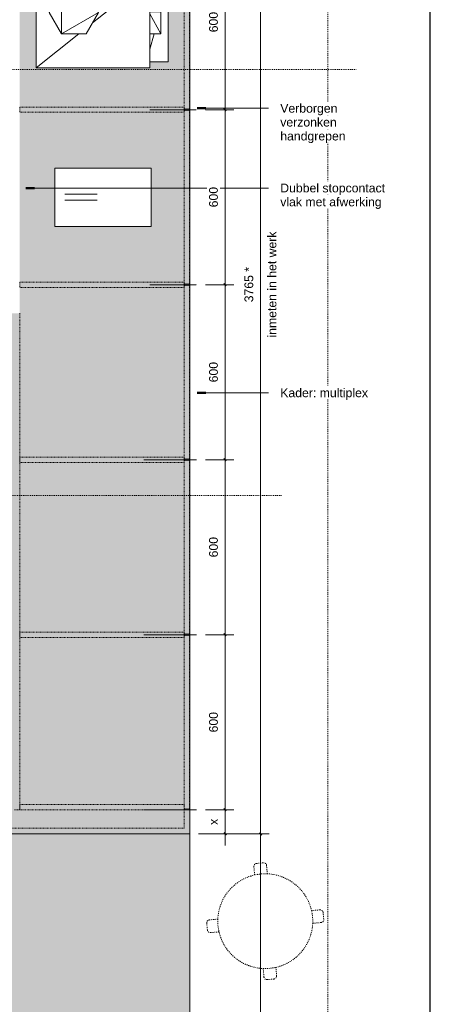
# Model space of a CAD drawing. Header units: millimetres. Extents: x 59308 to 100575, y -9418 to 40126.
# Tile 8 of 17: x 61921 to 63326, y 34788 to 38164. Entities that reach past the tile are written whole.
import ezdxf

# ---------------------------------------------------------------- set-up
doc = ezdxf.new("R2010")
doc.units = ezdxf.units.MM
for name, pattern in [('Dash', [6.35, 3.175, -3.175]), ('Dash xSmall', [4.7625, 2.38125, -2.38125]), ('Overhead xxSmall', [2.579688, 1.5875, -0.992188])]:
    doc.linetypes.add(name, pattern=pattern)
for name, color, linetype, lineweight in [('A----M-', 8, 'Continuous', 5), ('A----M--20', 8, 'Continuous', 5), ('A09-C---1', 8, 'Dash', 13), ('A09-NT--1', 50, 'Continuous', 50), ('A09-NT--2', 250, 'Continuous', 13), ('A09-NT--3', 7, 'Continuous', 13), ('A59-----1', 55, 'Continuous', 5), ('A69-----1', 55, 'Continuous', 5), ('A79-Y---1', 8, 'Dash', 13), ('A99----', 1, 'Continuous', 5), ('A99-----1', 1, 'Continuous', 25), ('A99-----2', 1, 'Continuous', 13), ('A99-----3', 1, 'Overhead xxSmall', 13), ('A99-----5', 1, 'Dash xSmall', 5), ('Detail Items-1', 10, 'Continuous', 5)]:
    doc.layers.add(name, color=color, linetype=linetype, lineweight=lineweight)
doc.styles.add('Arial_1', font='arial.ttf', dxfattribs={"height": 30})
doc.dimstyles.new('TD_Diagonal_1_5_mm', dxfattribs={"dimscale": 304.8, "dimtxt": 30.607782, "dimasz": 0.026247, "dimexe": 0.098425, "dimexo": 0.098425, "dimgap": 0.052493, "dimtad": 1, "dimdec": 0, "dimzin": 0, "dimdsep": 46, "dimtxsty": 'Arial_1', "dimblk1": 'OBLIQUE', "dimblk2": 'OBLIQUE', "dimsah": 1, "dimcen": 0.09, "dimdle": 0.131234, "dimazin": 2, "dimtfac": 1, "dimtdec": 4, "dimtix": 1, "dimtmove": 0, "dimatfit": 3, "dimfxl": 1, "dimtvp": 1, "dimtfill": 1, "dimtolj": 1, "dimtzin": 0, "dimarcsym": 2})

# ---------------------------------------------------------------- blocks, each defined once
blk = doc.blocks.new('723 AUDO Passage stool - High - 723 AUDO Passage stool - High-8193452-Pantry Standard C - Plan view')
at = {"layer": 'A79-Y---1'}
for p, q in [((62731.4, 35271.3), (62755, 35273.5)), ((62725, 35231.8), (62722.4, 35260.4)), ((62765.9, 35264.4), (62768.5, 35235.8)), ((62919.8, 35109.6), (62948.6, 35112.2)), ((62959.5, 35103.2), (62961.6, 35079.6)), ((62570.2, 35077.7), (62599, 35080.3)), ((62563.3, 35043.3), (62561.1, 35066.8)), ((62603, 35036.8), (62574.2, 35034.2)), ((62952.6, 35068.7), (62923.7, 35066.1)), ((62756.9, 34882), (62754.3, 34911.1)), ((62797.7, 34915.1), (62800.4, 34886)), ((62791.4, 34875.1), (62767.8, 34873))]:
    blk.add_line(p, q, dxfattribs=at)
for centre, radius, start, end in [((62755.9, 35263.5), 10, 5.2144, 95.2144), ((62732.3, 35261.4), 10, 95.2144, 185.2144), ((62761.4, 35073.4), 162.5, 102.9346, 177.5757), ((62761.4, 35073.4), 162.5, 87.4942, 102.9346), ((62761.4, 35073.4), 162.5, 12.8531, 87.4942), ((62761.4, 35073.4), 162.5, 138.7628, 141.6661), ((62761.4, 35073.4), 162.5, 48.7628, 51.6661), ((62761.4, 35073.4), 162.5, 357.4128, 12.8531), ((62949.5, 35102.3), 10, 5.2144, 95.2144), ((62571.1, 35067.7), 10, 95.2144, 185.2144), ((62761.4, 35073.4), 162.5, 177.5757, 193.016), ((62951.7, 35078.7), 10, 275.2144, 5.2144), ((62573.3, 35044.2), 10, 185.2144, 275.2144), ((62761.4, 35073.4), 162.5, 193.016, 267.4942), ((62761.4, 35073.4), 162.5, 282.9346, 357.4128), ((62761.4, 35073.4), 162.5, 318.7628, 321.6661), ((62761.4, 35073.4), 162.5, 228.7628, 231.6661), ((62761.4, 35073.4), 162.5, 267.4942, 282.9346), ((62766.9, 34882.9), 10, 185.2144, 275.2144), ((62790.4, 34885.1), 10, 275.2144, 5.2144)]:
    blk.add_arc(centre, radius, start, end, dxfattribs=at)
blk = doc.blocks.new('Watertappunt - Watertappunt-18272390-Pantry Standard C - Plan view')
at = {"layer": 'A59-----1'}
for p, q in [((62040.9, 37655.2), (62040.9, 37455.2)), ((62370.9, 37655.2), (62040.9, 37655.2)), ((62370.9, 37455.2), (62370.9, 37655.2)), ((62170.9, 37565.2), (62090.9, 37565.2)), ((62090.9, 37545.2), (62170.9, 37545.2)), ((62040.9, 37455.2), (62370.9, 37455.2))]:
    blk.add_line(p, q, dxfattribs=at)
at = {"layer": 'A59-----1', "flags": 128}
for points in [[(62090.9, 37565.2), (62090.3, 37565.2), (62089.7, 37565.2), (62089.1, 37565.2), (62088.5, 37565.2), (62087.9, 37565.2), (62087.4, 37565.2), (62086.8, 37565.2), (62086.2, 37565.2), (62085.6, 37565.2), (62085.1, 37565.2), (62084.5, 37565.2), (62084, 37565.2), (62083.5, 37565.2), (62083, 37565.2), (62082.5, 37565.2), (62082, 37565.2), (62081.5, 37565.2), (62081, 37565.2), (62080.6, 37565.2), (62080.2, 37565.2), (62079.8, 37565.2), (62079.4, 37565.2), (62079, 37565.2), (62078.6, 37565.2), (62078.3, 37565.2), (62078, 37565.2), (62077.7, 37565.2), (62077.4, 37565.2), (62077.2, 37565.2), (62076.9, 37565.2), (62076.7, 37565.2), (62076.6, 37565.2), (62076.4, 37565.2), (62076.3, 37565.2), (62076.1, 37565.2), (62076, 37565.2), (62076, 37565.2), (62075.9, 37565.2), (62075.9, 37565.2), (62075.9, 37565.2)], [(62075.9, 37545.2), (62075.9, 37545.2), (62076, 37545.2), (62076, 37545.2), (62076.1, 37545.2), (62076.2, 37545.2), (62076.4, 37545.2), (62076.5, 37545.2), (62076.7, 37545.2), (62076.9, 37545.2), (62077.1, 37545.2), (62077.3, 37545.2), (62077.6, 37545.2), (62077.9, 37545.2), (62078.2, 37545.2), (62078.5, 37545.2), (62078.9, 37545.2), (62079.3, 37545.2), (62079.6, 37545.2), (62080, 37545.2), (62080.5, 37545.2), (62080.9, 37545.2), (62081.4, 37545.2), (62081.8, 37545.2), (62082.3, 37545.2), (62082.8, 37545.2), (62083.3, 37545.2), (62083.9, 37545.2), (62084.4, 37545.2), (62084.9, 37545.2), (62085.5, 37545.2), (62086, 37545.2), (62086.6, 37545.2), (62087.2, 37545.2), (62087.8, 37545.2), (62088.4, 37545.2), (62089, 37545.2), (62089.6, 37545.2), (62090.2, 37545.2), (62090.8, 37545.2), (62090.9, 37545.2)], [(62185.9, 37565.2), (62185.9, 37565.2), (62185.9, 37565.2), (62185.8, 37565.2), (62185.7, 37565.2), (62185.6, 37565.2), (62185.5, 37565.2), (62185.3, 37565.2), (62185.2, 37565.2), (62185, 37565.2), (62184.7, 37565.2), (62184.5, 37565.2), (62184.2, 37565.2), (62183.9, 37565.2), (62183.6, 37565.2), (62183.3, 37565.2), (62183, 37565.2), (62182.6, 37565.2), (62182.2, 37565.2), (62181.8, 37565.2), (62181.4, 37565.2), (62180.9, 37565.2), (62180.5, 37565.2), (62180, 37565.2), (62179.5, 37565.2), (62179, 37565.2), (62178.5, 37565.2), (62178, 37565.2), (62177.5, 37565.2), (62176.9, 37565.2), (62176.4, 37565.2), (62175.8, 37565.2), (62175.2, 37565.2), (62174.6, 37565.2), (62174.1, 37565.2), (62173.5, 37565.2), (62172.9, 37565.2), (62172.3, 37565.2), (62171.7, 37565.2), (62171.1, 37565.2), (62170.9, 37565.2)], [(62170.9, 37545.2), (62171.5, 37545.2), (62172.1, 37545.2), (62172.7, 37545.2), (62173.3, 37545.2), (62173.9, 37545.2), (62174.5, 37545.2), (62175.1, 37545.2), (62175.6, 37545.2), (62176.2, 37545.2), (62176.8, 37545.2), (62177.3, 37545.2), (62177.8, 37545.2), (62178.4, 37545.2), (62178.9, 37545.2), (62179.4, 37545.2), (62179.9, 37545.2), (62180.4, 37545.2), (62180.8, 37545.2), (62181.3, 37545.2), (62181.7, 37545.2), (62182.1, 37545.2), (62182.5, 37545.2), (62182.9, 37545.2), (62183.2, 37545.2), (62183.5, 37545.2), (62183.9, 37545.2), (62184.2, 37545.2), (62184.4, 37545.2), (62184.7, 37545.2), (62184.9, 37545.2), (62185.1, 37545.2), (62185.3, 37545.2), (62185.5, 37545.2), (62185.6, 37545.2), (62185.7, 37545.2), (62185.8, 37545.2), (62185.9, 37545.2), (62185.9, 37545.2), (62185.9, 37545.2), (62185.9, 37545.2)]]:
    blk.add_lwpolyline(points, dxfattribs=at)
blk = doc.blocks.new('Koffiemachine - Koffiemachine-18252382-Pantry Standard C - Plan view')
at = {"layer": 'A69-----1'}
for p, q in [((62366.1, 38909), (61976.7, 38909)), ((61976.7, 38909), (61976.7, 38598.4)), ((62366.1, 38909), (62170.1, 38752.6)), ((62366.1, 38598.4), (62366.1, 38909)), ((62429.4, 38886.8), (62366.1, 38886.8)), ((62429.4, 38886.8), (62402.4, 38790.9)), ((62429.4, 38619.6), (62429.4, 38886.8)), ((62064.2, 38861.8), (62022, 38788.7)), ((62064.2, 38861.8), (62148.6, 38861.8)), ((62064.2, 38861.8), (62190.9, 38788.7)), ((62064.2, 38861.8), (62064.2, 38715.5)), ((62148.6, 38861.8), (62190.9, 38788.7)), ((62064.2, 38715.5), (62022, 38788.7)), ((62064.2, 38715.5), (62190.9, 38788.7)), ((62190.9, 38788.7), (62148.6, 38715.5)), ((62403.5, 38790.9), (62366.1, 38790.9)), ((62403.5, 38715.2), (62366.1, 38784.2)), ((62403.5, 38790.9), (62403.5, 38715.2)), ((62123.5, 38715.5), (61976.7, 38598.4)), ((62064.2, 38715.5), (62148.6, 38715.5)), ((62403.5, 38715.2), (62366.1, 38715.2)), ((62381, 38715.2), (62366.1, 38662.2)), ((62366.1, 38619.6), (62429.4, 38619.6)), ((61976.7, 38598.4), (62366.1, 38598.4))]:
    blk.add_line(p, q, dxfattribs=at)
blk = doc.blocks.new('DIMBLOCK5-Pantry Standard C - Plan view')
at = {"layer": 'A----M--20'}
for p, q in [((62556.3, 38455.2), (62654, 38455.2)), ((62624, 38455.2), (62556.3, 38455.2)), ((62624, 38455.2), (62624, 37855.2)), ((62556.3, 37855.2), (62654, 37855.2)), ((62624, 37855.2), (62556.3, 37855.2))]:
    blk.add_line(p, q, dxfattribs=at)
at = {"layer": 'A----M--20', "lineweight": 35}
for p, q in [((62624, 38455.2), (62620, 38459.2)), ((62624, 38455.2), (62628, 38451.2)), ((62624, 37855.2), (62620, 37859.2)), ((62624, 37855.2), (62628, 37851.2))]:
    blk.add_line(p, q, dxfattribs=at)
at = {"layer": 'A----M--20', "color": 0, "insert": (62569, 38120.5), "char_height": 30, "width": 83.065, "attachment_point": 1, "rotation": 90, "line_spacing_factor": 0.941778, "style": 'Arial_1', "bg_fill": 3, "box_fill_scale": 1.25, "bg_fill_color": 256, "bg_fill_true_color": 13158600, "bg_fill_transparency": 0}
blk.add_mtext('600', dxfattribs=at)
blk = doc.blocks.new('_Oblique')
at = {"color": 0, "linetype": 'ByBlock', "lineweight": -2}
blk.add_line((-0.5, -0.5), (0.5, 0.5), dxfattribs=at)
blk = doc.blocks.new('DIMBLOCK6-Pantry Standard C - Plan view')
at = {"layer": 'A----M--20'}
for p, q in [((62556.3, 37855.2), (62654, 37855.2)), ((62624, 37855.2), (62556.3, 37855.2)), ((62624, 37855.2), (62624, 37255.2)), ((62556.3, 37255.2), (62654, 37255.2)), ((62624, 37255.2), (62556.3, 37255.2))]:
    blk.add_line(p, q, dxfattribs=at)
at = {"layer": 'A----M--20', "lineweight": 35}
for p, q in [((62624, 37855.2), (62620, 37859.2)), ((62624, 37855.2), (62628, 37851.2)), ((62624, 37255.2), (62620, 37259.2)), ((62624, 37255.2), (62628, 37251.2))]:
    blk.add_line(p, q, dxfattribs=at)
at = {"layer": 'A----M--20', "color": 0, "insert": (62569, 37520.5), "char_height": 30, "width": 83.065, "attachment_point": 1, "rotation": 90, "line_spacing_factor": 0.941778, "style": 'Arial_1', "bg_fill": 3, "box_fill_scale": 1.25, "bg_fill_color": 256, "bg_fill_true_color": 13158600, "bg_fill_transparency": 0}
blk.add_mtext('600', dxfattribs=at)
blk = doc.blocks.new('DIMBLOCK7-Pantry Standard C - Plan view')
at = {"layer": 'A----M--20'}
for p, q in [((62556.3, 37255.2), (62654, 37255.2)), ((62624, 37255.2), (62556.3, 37255.2)), ((62624, 37255.2), (62624, 36655.2)), ((62556.3, 36655.2), (62654, 36655.2)), ((62624, 36655.2), (62556.3, 36655.2))]:
    blk.add_line(p, q, dxfattribs=at)
at = {"layer": 'A----M--20', "lineweight": 35}
for p, q in [((62624, 37255.2), (62620, 37259.2)), ((62624, 37255.2), (62628, 37251.2)), ((62624, 36655.2), (62620, 36659.2)), ((62624, 36655.2), (62628, 36651.2))]:
    blk.add_line(p, q, dxfattribs=at)
at = {"layer": 'A----M--20', "color": 0, "insert": (62569, 36920.5), "char_height": 30, "width": 83.065, "attachment_point": 1, "rotation": 90, "line_spacing_factor": 0.941778, "style": 'Arial_1', "bg_fill": 3, "box_fill_scale": 1.25, "bg_fill_color": 256, "bg_fill_true_color": 13158600, "bg_fill_transparency": 0}
blk.add_mtext('600', dxfattribs=at)
blk = doc.blocks.new('DIMBLOCK8-Pantry Standard C - Plan view')
at = {"layer": 'A----M--20', "lineweight": 35}
for p, q in [((62624, 36655.2), (62620, 36659.2)), ((62624, 36655.2), (62628, 36651.2)), ((62624, 36055.2), (62620, 36059.2)), ((62624, 36055.2), (62628, 36051.2))]:
    blk.add_line(p, q, dxfattribs=at)
at = {"layer": 'A----M--20'}
for p, q in [((62556.3, 36655.2), (62654, 36655.2)), ((62624, 36655.2), (62556.3, 36655.2)), ((62624, 36655.2), (62624, 36055.2)), ((62556.3, 36055.2), (62654, 36055.2)), ((62624, 36055.2), (62556.3, 36055.2))]:
    blk.add_line(p, q, dxfattribs=at)
at = {"layer": 'A----M--20', "color": 0, "insert": (62569, 36320.5), "char_height": 30, "width": 83.065, "attachment_point": 1, "rotation": 90, "line_spacing_factor": 0.941778, "style": 'Arial_1', "bg_fill": 3, "box_fill_scale": 1.25, "bg_fill_color": 256, "bg_fill_true_color": 13158600, "bg_fill_transparency": 0}
blk.add_mtext('600', dxfattribs=at)
blk = doc.blocks.new('DIMBLOCK9-Pantry Standard C - Plan view')
at = {"layer": 'A----M--20'}
for p, q in [((62556.3, 36055.2), (62654, 36055.2)), ((62624, 36055.2), (62556.3, 36055.2)), ((62624, 36055.2), (62624, 35455.2)), ((62556.3, 35455.2), (62654, 35455.2)), ((62624, 35455.2), (62556.3, 35455.2))]:
    blk.add_line(p, q, dxfattribs=at)
at = {"layer": 'A----M--20', "lineweight": 35}
for p, q in [((62624, 36055.2), (62620, 36059.2)), ((62624, 36055.2), (62628, 36051.2)), ((62624, 35455.2), (62620, 35459.2)), ((62624, 35455.2), (62628, 35451.2))]:
    blk.add_line(p, q, dxfattribs=at)
at = {"layer": 'A----M--20', "color": 0, "insert": (62569, 35720.5), "char_height": 30, "width": 83.065, "attachment_point": 1, "rotation": 90, "line_spacing_factor": 0.941778, "style": 'Arial_1', "bg_fill": 3, "box_fill_scale": 1.25, "bg_fill_color": 256, "bg_fill_true_color": 13158600, "bg_fill_transparency": 0}
blk.add_mtext('600', dxfattribs=at)
blk = doc.blocks.new('DIMBLOCK10-Pantry Standard C - Plan view')
at = {"layer": 'A----M--20'}
for p, q in [((62556.3, 35455.2), (62654, 35455.2)), ((62624, 35455.2), (62556.3, 35455.2)), ((62624, 35455.2), (62624, 35332.6)), ((62532.9, 35372.6), (62654, 35372.6)), ((62624, 35372.6), (62532.9, 35372.6))]:
    blk.add_line(p, q, dxfattribs=at)
at = {"layer": 'A----M--20', "lineweight": 35}
for p, q in [((62624, 35455.2), (62620, 35459.2)), ((62624, 35455.2), (62628, 35451.2)), ((62624, 35372.6), (62620, 35376.6)), ((62624, 35372.6), (62628, 35368.6))]:
    blk.add_line(p, q, dxfattribs=at)
at = {"layer": 'A----M--20', "color": 0, "insert": (62569, 35403.3), "char_height": 30, "width": 25.428, "attachment_point": 1, "rotation": 90, "line_spacing_factor": 0.941778, "style": 'Arial_1', "bg_fill": 3, "box_fill_scale": 1.25, "bg_fill_color": 256, "bg_fill_true_color": 13158600, "bg_fill_transparency": 0}
blk.add_mtext('x', dxfattribs=at)
blk = doc.blocks.new('DIMBLOCK21-Pantry Standard C - Plan view')
at = {"layer": 'A----M--20', "lineweight": 35}
for p, q in [((62745.3, 35372.6), (62741.3, 35376.6)), ((62745.3, 35372.6), (62749.3, 35368.6)), ((62745.3, 32002.6), (62741.3, 32006.6)), ((62745.3, 32002.6), (62749.3, 31998.6))]:
    blk.add_line(p, q, dxfattribs=at)
at = {"layer": 'A----M--20'}
for p, q in [((62532.9, 35372.6), (62775.3, 35372.6)), ((62745.3, 35372.6), (62532.9, 35372.6)), ((62745.3, 31962.6), (62745.3, 35372.6)), ((62532.9, 32002.6), (62775.3, 32002.6)), ((62745.3, 32002.6), (62532.9, 32002.6))]:
    blk.add_line(p, q, dxfattribs=at)
at = {"layer": 'A----M--20', "color": 0, "char_height": 30, "attachment_point": 1, "rotation": 90, "line_spacing_factor": 0.941778, "style": 'Arial_1', "bg_fill": 3, "box_fill_scale": 1.25, "bg_fill_color": 256, "bg_fill_true_color": 13158600, "bg_fill_transparency": 0}
for s, insert, width in [('inmeten in het werk', (62769.4, 33506.6), 434.536), ('3370 *', (62690.3, 33627.4), 144.657)]:
    blk.add_mtext(s, dxfattribs=dict(at, insert=insert, width=width))
blk = doc.blocks.new('DIMBLOCK22-Pantry Standard C - Plan view')
at = {"layer": 'A----M--20'}
for p, q in [((62745.3, 35372.6), (62745.3, 39177.7)), ((62532.9, 39137.7), (62775.3, 39137.7)), ((62745.3, 39137.7), (62532.9, 39137.7)), ((62532.9, 35372.6), (62775.3, 35372.6)), ((62745.3, 35372.6), (62532.9, 35372.6))]:
    blk.add_line(p, q, dxfattribs=at)
at = {"layer": 'A----M--20', "lineweight": 35}
for p, q in [((62745.3, 39137.7), (62741.3, 39141.7)), ((62745.3, 39137.7), (62749.3, 39133.7)), ((62745.3, 35372.6), (62741.3, 35376.6)), ((62745.3, 35372.6), (62749.3, 35368.6))]:
    blk.add_line(p, q, dxfattribs=at)
at = {"layer": 'A----M--20', "color": 0, "char_height": 30, "attachment_point": 1, "rotation": 90, "line_spacing_factor": 0.941778, "style": 'Arial_1', "bg_fill": 3, "box_fill_scale": 1.25, "bg_fill_color": 256, "bg_fill_true_color": 13158600, "bg_fill_transparency": 0}
for s, insert, width in [('inmeten in het werk', (62769.4, 37074.1), 434.536), ('3765 *', (62690.3, 37194.9), 144.657)]:
    blk.add_mtext(s, dxfattribs=dict(at, insert=insert, width=width))

msp = doc.modelspace()

# ---------------------------------------------------------------- hatches: boundary and pattern name
at = {"layer": 'Detail Items-1'}
h = msp.add_hatch(color=256, dxfattribs=at)
h.paths.add_polyline_path([(62502.9, 32002.6), (62502.9, 39137.7), (61920.9, 39137.7), (61920.9, 37157.6), (61826.9, 37157.6), (61826.9, 35423.6), (61363.8, 35423.6), (61332.8, 35372.6), (61302.9, 35372.6), (61302.9, 32002.6), (62469.1, 32002.6)])
h.paths.add_polyline_path([(62196.7, 37455.2), (62040.9, 37455.2), (62040.9, 37655.2), (62370.9, 37655.2), (62370.9, 37455.2)])
h.paths.add_polyline_path([(61976.7, 37998.4), (61976.7, 38309), (62366.1, 38309), (62366.1, 38286.8), (62429.4, 38286.8), (62429.4, 38019.6), (62366.1, 38019.6), (62366.1, 37998.4), (62168, 37998.4)])
h.paths.add_polyline_path([(62366.1, 38598.4), (61976.7, 38598.4), (61976.7, 38909), (62366.1, 38909), (62366.1, 38886.8), (62429.4, 38886.8), (62429.4, 38619.6), (62366.1, 38619.6)])

# ---------------------------------------------------------------- linework, layer by layer
at = {"layer": 'A09-C---1'}
for p, q in [((62975.9, 31848.4), (62975.9, 40087.5)), ((59959.4, 37992.5), (63072.6, 37992.5)), ((59969.3, 36532.5), (62818.7, 36532.5))]:
    msp.add_line(p, q, dxfattribs=at)
at = {"layer": 'A09-NT--1'}
for p, q in [((62528.2, 37860), (62558.2, 37860)), ((61942, 37586.7), (61972, 37586.7)), ((62528.2, 36884.6), (62558.2, 36884.6))]:
    msp.add_line(p, q, dxfattribs=at)
at = {"layer": 'A09-NT--2'}
for p, q in [((62528.2, 37860), (62772.7, 37860)), ((61942, 37586.7), (62772.7, 37586.7)), ((62528.2, 36884.6), (62772.7, 36884.6))]:
    msp.add_line(p, q, dxfattribs=at)
at = {"layer": 'A99----'}
msp.add_line((61302.9, 35372.6), (62502.9, 35372.6), dxfattribs=at)
at = {"layer": 'A99-----1'}
msp.add_line((63326.3, 32001.6), (63326.3, 39851.6), dxfattribs=at)
at = {"layer": 'A99-----2'}
msp.add_line((62502.9, 32002.6), (62502.9, 39137.7), dxfattribs=at)
at = {"layer": 'A99-----3'}
for p, q in [((62366.3, 37855.2), (62526.3, 37855.2)), ((62366.3, 37255.2), (62526.3, 37255.2)), ((62346.3, 36655.2), (62526.3, 36655.2)), ((62346.3, 36055.2), (62526.3, 36055.2)), ((62346.3, 35455.2), (62526.3, 35455.2))]:
    msp.add_line(p, q, dxfattribs=at)
at = {"layer": 'A99-----5'}
for p, q in [((62483.9, 38452.2), (62483.9, 37858.2)), ((62501.9, 37858.2), (62501.9, 38452.2)), ((62483.9, 37864.2), (61920.9, 37864.2)), ((61920.9, 37864.2), (61920.9, 37846.2)), ((61920.9, 37846.2), (62483.9, 37846.2)), ((62483.9, 37846.2), (62483.9, 37864.2)), ((62483.9, 37858.2), (62501.9, 37858.2)), ((62501.9, 37852.2), (62483.9, 37852.2)), ((62483.9, 37852.2), (62483.9, 37258.2)), ((62501.9, 37258.2), (62501.9, 37852.2)), ((62483.9, 37264.2), (61920.9, 37264.2)), ((61920.9, 37264.2), (61920.9, 37246.2)), ((62483.9, 37246.2), (62483.9, 37264.2)), ((61920.9, 37246.2), (62483.9, 37246.2)), ((62483.9, 37258.2), (62501.9, 37258.2)), ((62501.9, 37252.2), (62483.9, 37252.2)), ((62483.9, 37252.2), (62483.9, 36658.2)), ((62501.9, 36658.2), (62501.9, 37252.2)), ((61920.9, 35455.2), (61920.9, 37157.6)), ((62483.9, 36664.2), (61920.9, 36664.2)), ((61920.9, 36664.2), (61920.9, 36646.2)), ((62483.9, 36646.2), (62483.9, 36664.2)), ((62483.9, 36658.2), (62501.9, 36658.2)), ((61920.9, 36646.2), (62483.9, 36646.2)), ((62501.9, 36652.2), (62483.9, 36652.2)), ((62483.9, 36652.2), (62483.9, 36058.2)), ((62501.9, 36058.2), (62501.9, 36652.2)), ((62483.9, 36064.2), (61920.9, 36064.2)), ((61920.9, 36064.2), (61920.9, 36046.2)), ((62483.9, 36046.2), (62483.9, 36064.2)), ((62483.9, 36058.2), (62501.9, 36058.2)), ((62501.9, 36052.2), (62483.9, 36052.2)), ((62483.9, 36052.2), (62483.9, 35458.2)), ((62501.9, 35458.2), (62501.9, 36052.2)), ((61920.9, 36046.2), (62483.9, 36046.2)), ((61902.9, 35455.2), (61920.9, 35455.2)), ((62483.9, 35473.2), (61920.9, 35473.2)), ((61920.9, 35473.2), (61920.9, 35455.2)), ((61920.9, 35455.2), (62483.9, 35455.2)), ((62483.9, 35455.2), (62483.9, 35473.2)), ((62483.9, 35458.2), (62501.9, 35458.2)), ((62483.9, 35392.6), (62483.9, 35455.2)), ((61857.9, 35392.6), (62483.9, 35392.6))]:
    msp.add_line(p, q, dxfattribs=at)

# ---------------------------------------------------------------- block references
at = {"layer": 'A59-----1'}
msp.add_blockref('Watertappunt - Watertappunt-18272390-Pantry Standard C - Plan view', (0, 0), dxfattribs=at)
at = {"layer": 'A69-----1'}
msp.add_blockref('Koffiemachine - Koffiemachine-18252382-Pantry Standard C - Plan view', (0, -600), dxfattribs=at)
at = {"layer": 'A79-Y---1'}
msp.add_blockref('723 AUDO Passage stool - High - 723 AUDO Passage stool - High-8193452-Pantry Standard C - Plan view', (0, 0), dxfattribs=at)

# ---------------------------------------------------------------- next in the draw order: texts
at = {"layer": 'A09-NT--3', "char_height": 30, "attachment_point": 1, "style": 'Arial_1', "bg_fill": 3, "box_fill_scale": 1.25, "bg_fill_color": 256, "bg_fill_true_color": 13158600, "bg_fill_transparency": 0}
for s, insert, width in [('Verborgen', (62812.7, 37875), 234.093), ('Dubbel stopcontact ', (62812.7, 37601.7), 440.928), ('Kader: multiplex', (62812.7, 36899.6), 359.156)]:
    msp.add_mtext(s, dxfattribs=dict(at, insert=insert, width=width))

# ---------------------------------------------------------------- next in the draw order: dimensions: what is measured, and where the dimension line sits
at = {"layer": 'A----M-'}
dim = msp.add_linear_dim(base=(62624, 37855.2), p1=(62526.3, 38455.2), p2=(62526.3, 37855.2), angle=90, dimstyle='TD_Diagonal_1_5_mm', override={"dimpost": '<>', "dimfxl": 600}, dxfattribs=at)
dim.commit()
dim.dimension.update_dxf_attribs({"geometry": 'DIMBLOCK5-Pantry Standard C - Plan view', "text_midpoint": (62592.7, 38155.2)})

# ---------------------------------------------------------------- next in the draw order: texts
at = {"layer": 'A09-NT--3', "char_height": 30, "attachment_point": 1, "style": 'Arial_1', "bg_fill": 3, "box_fill_scale": 1.25, "bg_fill_color": 256, "bg_fill_true_color": 13158600, "bg_fill_transparency": 0}
for s, insert, width in [('verzonken ', (62812.7, 37827.4), 245.316), ('vlak met afwerking ', (62812.7, 37554.1), 434.515)]:
    msp.add_mtext(s, dxfattribs=dict(at, insert=insert, width=width))

# ---------------------------------------------------------------- next in the draw order: dimensions: what is measured, and where the dimension line sits
at = {"layer": 'A----M-'}
dim = msp.add_linear_dim(base=(62624, 37255.2), p1=(62526.3, 37855.2), p2=(62526.3, 37255.2), angle=90, dimstyle='TD_Diagonal_1_5_mm', override={"dimpost": '<>', "dimfxl": 600}, dxfattribs=at)
dim.commit()
dim.dimension.update_dxf_attribs({"geometry": 'DIMBLOCK6-Pantry Standard C - Plan view', "text_midpoint": (62592.7, 37555.2)})

# ---------------------------------------------------------------- next in the draw order: texts
at = {"layer": 'A09-NT--3', "insert": (62812.7, 37779.8), "char_height": 30, "width": 267.764, "attachment_point": 1, "style": 'Arial_1', "bg_fill": 3, "box_fill_scale": 1.25, "bg_fill_color": 256, "bg_fill_true_color": 13158600, "bg_fill_transparency": 0}
msp.add_mtext('handgrepen', dxfattribs=at)

# ---------------------------------------------------------------- next in the draw order: dimensions: what is measured, and where the dimension line sits
at = {"layer": 'A----M-'}
dim = msp.add_linear_dim(base=(62624, 36655.2), p1=(62526.3, 37255.2), p2=(62526.3, 36655.2), angle=90, dimstyle='TD_Diagonal_1_5_mm', override={"dimpost": '<>', "dimfxl": 600}, dxfattribs=at)
dim.commit()
dim.dimension.update_dxf_attribs({"geometry": 'DIMBLOCK7-Pantry Standard C - Plan view', "text_midpoint": (62592.7, 36955.2)})

# ---------------------------------------------------------------- next in the draw order: dimensions: what is measured, and where the dimension line sits
dim = msp.add_linear_dim(base=(62624, 36055.2), p1=(62526.3, 36655.2), p2=(62526.3, 36055.2), angle=90, dimstyle='TD_Diagonal_1_5_mm', override={"dimpost": '<>', "dimfxl": 600}, dxfattribs=at)
dim.commit()
dim.dimension.update_dxf_attribs({"geometry": 'DIMBLOCK8-Pantry Standard C - Plan view', "text_midpoint": (62592.7, 36355.2)})

# ---------------------------------------------------------------- next in the draw order: dimensions: what is measured, and where the dimension line sits
dim = msp.add_linear_dim(base=(62624, 35455.2), p1=(62526.3, 36055.2), p2=(62526.3, 35455.2), angle=90, dimstyle='TD_Diagonal_1_5_mm', override={"dimpost": '<>', "dimfxl": 600}, dxfattribs=at)
dim.commit()
dim.dimension.update_dxf_attribs({"geometry": 'DIMBLOCK9-Pantry Standard C - Plan view', "text_midpoint": (62592.7, 35755.2)})

# ---------------------------------------------------------------- next in the draw order: dimensions: what is measured, and where the dimension line sits
dim = msp.add_linear_dim(base=(62624, 35372.6), p1=(62526.3, 35455.2), p2=(62502.9, 35372.6), angle=90, text='x', dimstyle='TD_Diagonal_1_5_mm', override={"dimpost": '<>', "dimfxl": 85.747065}, dxfattribs=at)
dim.commit()
dim.dimension.update_dxf_attribs({"geometry": 'DIMBLOCK10-Pantry Standard C - Plan view', "text_midpoint": (62593, 35413.9)})

# ---------------------------------------------------------------- next in the draw order: dimensions: what is measured, and where the dimension line sits
dim = msp.add_linear_dim(base=(62745.3, 35372.6), p1=(62502.9, 32002.6), p2=(62502.9, 35372.6), angle=90, text='<>\\Xinmeten in het werk', dimstyle='TD_Diagonal_1_5_mm', override={"dimpost": '<>*', "dimfxl": 3370}, dxfattribs=at)
dim.commit()
dim.dimension.update_dxf_attribs({"geometry": 'DIMBLOCK21-Pantry Standard C - Plan view', "text_midpoint": (62745.3, 33687.6)})

# ---------------------------------------------------------------- next in the draw order: dimensions: what is measured, and where the dimension line sits
dim = msp.add_linear_dim(base=(62745.3, 39137.7), p1=(62502.9, 35372.6), p2=(62502.9, 39137.7), angle=90, text='<>\\Xinmeten in het werk', dimstyle='TD_Diagonal_1_5_mm', override={"dimpost": '<>*', "dimfxl": 3765.003312}, dxfattribs=at)
dim.commit()
dim.dimension.update_dxf_attribs({"geometry": 'DIMBLOCK22-Pantry Standard C - Plan view', "text_midpoint": (62745.3, 37255.2)})

doc.saveas('drawing.dxf')
